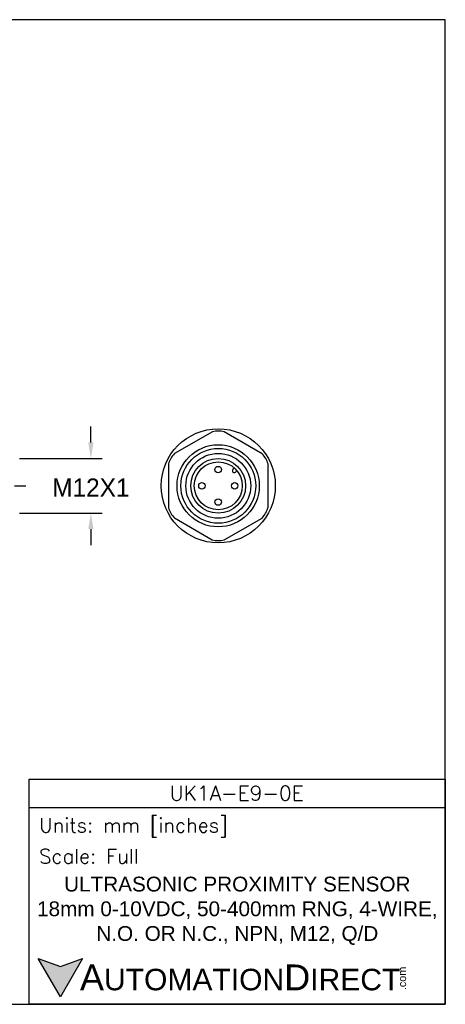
# Model space of a CAD drawing. Header units: inches. Extents: x 0 to 279, y 0 to 216.
# Tile 4 of 4: x 186 to 279, y 0 to 216. Entities that reach past the tile are written whole.
import ezdxf

# ---------------------------------------------------------------- set-up
doc = ezdxf.new("R2010")
doc.units = ezdxf.units.IN
doc.header["$LTSCALE"] = 10
doc.header["$MEASUREMENT"] = 0
doc.linetypes.add('CENTER', pattern=[2, 1.25, -0.25, 0.25, -0.25])
for name, color, linetype in [('center', 40, 'CENTER'), ('DIM', 140, 'Continuous'), ('Text', 140, 'Continuous')]:
    doc.layers.add(name, color=color, linetype=linetype)
doc.styles.add('\\M+2ABAC\\M+2A6A11', font='txt')
doc.styles.add('ROMANS', font='romans.shx')
doc.dimstyles.get("Standard").update_dxf_attribs({"dimtxt": 4, "dimasz": 3.5, "dimexe": 2.5, "dimexo": 1.5, "dimgap": 1, "dimtad": 0, "dimtih": 1, "dimtoh": 1, "dimdec": 1, "dimzin": 0, "dimdsep": 46, "dimtxsty": 'Standard', "dimcen": 0, "dimadec": 0, "dimazin": 0, "dimtfac": 1, "dimtdec": 1, "dimtofl": 0, "dimtmove": 0, "dimatfit": 3, "dimfxl": 0, "dimtolj": 1, "dimtzin": 0, "dimarcsym": 0})

# ---------------------------------------------------------------- blocks, each defined once
blk = doc.blocks.new('*D2')
at = {"layer": 'Defpoints', "color": 0}
for p in [(184.65, 119.69), (184.65, 107.69), (201.76, 107.69)]:
    blk.add_point(p, dxfattribs=at)
at = {"layer": 'DIM', "color": 0, "lineweight": -2}
for p, q in [((201.76, 123.19), (201.76, 126.69)), ((186.15, 119.69), (204.26, 119.69)), ((186.15, 107.69), (204.26, 107.69)), ((201.76, 104.19), (201.76, 100.69))]:
    blk.add_line(p, q, dxfattribs=at)
at = {"layer": 'DIM', "color": 0}
for points in [[(201.18, 123.19), (202.34, 123.19), (201.76, 119.69)], [(201.18, 104.19), (202.34, 104.19), (201.76, 107.69)]]:
    blk.add_solid(points, dxfattribs=at)
at = {"layer": 'DIM', "color": 0, "insert": (201.76, 113.3), "char_height": 4, "attachment_point": 5}
blk.add_mtext('\\A1;M12X1', dxfattribs=at)

msp = doc.modelspace()

# ---------------------------------------------------------------- hatches: boundary and pattern name
at = {"layer": 'Text'}
msp.add_hatch(color=256, dxfattribs=at).paths.add_polyline_path([(199.93, 10.07), (195.08, 8.31), (190.23, 10.07), (195.08, 1.67)])

# ---------------------------------------------------------------- linework, layer by layer
for p, q in [((228.38, 125.54), (220.06, 120.75)), ((239.28, 120.72), (230.98, 125.54)), ((218.77, 118.5), (218.75, 108.9)), ((233.2, 117.58), (232.88, 117.27)), ((233.75, 116.99), (233.44, 116.68)), ((240.57, 108.88), (240.58, 118.48)), ((220.05, 106.66), (228.35, 101.84)), ((230.95, 101.84), (239.27, 106.63))]:
    msp.add_line(p, q)
for centre, radius in [((229.67, 113.69), 12.5), ((229.65, 113.69), 9), ((229.67, 113.69), 8.2), ((229.67, 113.69), 7.1), ((229.65, 113.69), 6), ((229.67, 113.69), 5.25), ((229.65, 117.25), 0.704), ((226.09, 113.69), 0.704), ((233.27, 113.69), 0.704), ((229.65, 110.13), 0.704)]:
    msp.add_circle(centre, radius)
for centre, radius, start, end in [((229.69, 120.03), 5.66, 76.7986, 103.2975), ((224.19, 116.88), 5.66, 136.7986, 163.2975), ((235.16, 116.84), 5.66, 16.7986, 43.2975), ((233.17, 116.99), 0.402, 135.7597, 311.9211), ((224.17, 110.54), 5.66, 196.7986, 223.2975), ((235.14, 110.5), 5.66, 316.7986, 343.2975), ((229.65, 107.35), 5.66, 256.7986, 283.2975)]:
    msp.add_arc(centre, radius, start, end)
at = {"layer": 'center'}
msp.add_line((90.05, 113.69), (187.65, 113.69), dxfattribs=at)
at = {"layer": 'Defpoints'}
msp.add_lwpolyline([(279.4, 215.9), (0, 215.9), (0, 0), (279.4, 0)], close=True, dxfattribs=at)
at = {"layer": 'Text'}
msp.add_line((188.28, 43.12), (279.4, 43.12), dxfattribs=at)
for points in [[(188.28, 0), (188.28, 49.4), (279.4, 49.4), (279.4, 0)], [(199.93, 10.07), (195.08, 1.67), (190.23, 10.07), (195.08, 8.31)]]:
    msp.add_lwpolyline(points, close=True, dxfattribs=at)

# ---------------------------------------------------------------- texts
at = {"layer": 'Text', "linetype": 'Continuous', "insert": (233.7, 46.3), "char_height": 3.248, "width": 61.1425, "attachment_point": 5, "style": 'ROMANS'}
msp.add_mtext('UK1A-E9-0E', dxfattribs=at)
at = {"layer": 'Text', "attachment_point": 4}
for s, insert, char_height, width, style in [(' Units: mm [inches]', (188.28, 38.75), 3.1404, 91.118, 'ROMANS'), (' Scale: Full', (188.28, 32.47), 3.1404, 91.118, 'ROMANS'), ('{\\fArial|b0|i0|c0|p34;     \\H1.2x;A\\H0.8333x;UTOMATION\\H1.2x;D\\H0.8333x;IRECT}', (190.23, 5.87), 4.7106, 79.7962, '\\M+2ABAC\\M+2A6A11')]:
    msp.add_mtext(s, dxfattribs=dict(at, insert=insert, char_height=char_height, width=width, style=style))
at = {"layer": 'Text', "linetype": 'Continuous', "insert": (233.84, 20.5), "char_height": 3.2482, "width": 90.3508, "attachment_point": 5}
msp.add_mtext('{\\fArial|b0|i0|c0|p34;ULTRASONIC PROXIMITY SENSOR\\P18mm 0-10VDC, 50-400mm RNG, 4-WIRE,\\PN.O. OR N.C., NPN, M12, Q/D}', dxfattribs=at)
at = {"layer": 'Text', "insert": (269.12, 3.11), "char_height": 1.6958, "width": 5.0253, "attachment_point": 1, "rotation": 90, "style": '\\M+2ABAC\\M+2A6A11'}
msp.add_mtext('{\\fArial|b0|i0|c0|p34;.com}', dxfattribs=at)

# ---------------------------------------------------------------- dimensions: what is measured, and where the dimension line sits
at = {"layer": 'DIM'}
dim = msp.add_linear_dim(base=(201.76, 107.69), p1=(184.65, 119.69), p2=(184.65, 107.69), angle=90, text='M12X1', dimstyle='Standard', override={"dimpost": '\\X'}, dxfattribs=at)
dim.commit()
dim.dimension.update_dxf_attribs({"geometry": '*D2', "text_midpoint": (201.76, 113.3), "dimtype": 160})

doc.saveas('drawing.dxf')
